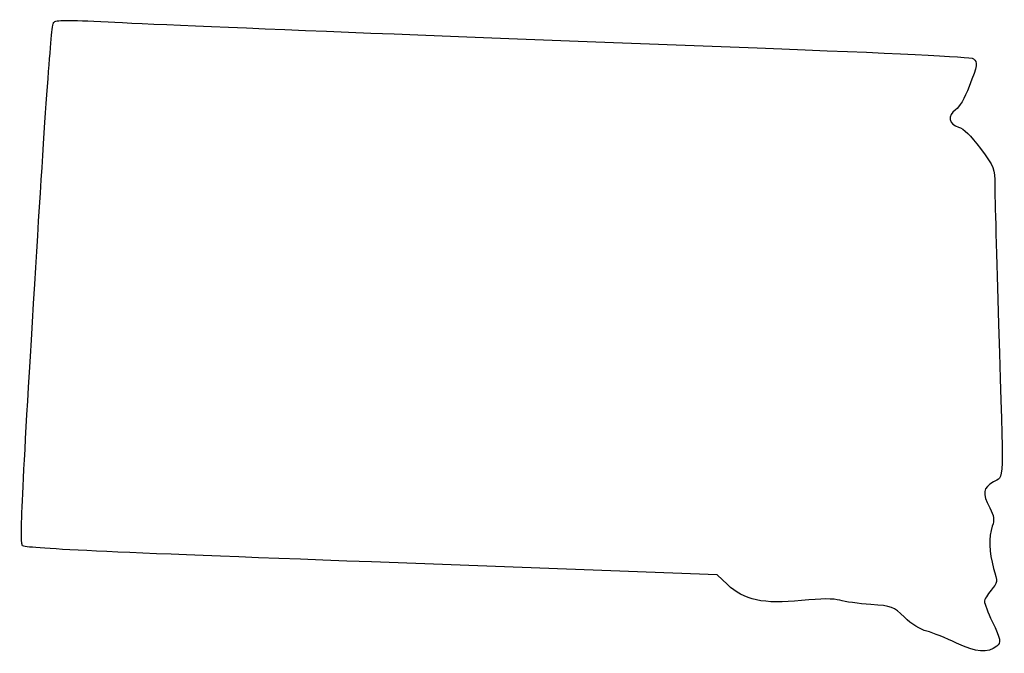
# Model space of a CAD drawing. Extents: x -243 to -135, y -80 to -10.
import ezdxf

# ---------------------------------------------------------------- set-up
doc = ezdxf.new("R2010")
doc.units = 0
doc.layers.add('Layer_1', color=7, linetype='CONTINUOUS')

msp = doc.modelspace()

# ---------------------------------------------------------------- linework, layer by layer
at = {"layer": 'Layer_1', "color": 7}
msp.add_lwpolyline([(-165.143166, -72.084296), (-166.272055, -71.007392), (-204.056815, -69.603562)], dxfattribs=at)
msp.add_lwpolyline([(-140.096624, -78.47725), (-140.096624, -78.47725), (-140.096624, -78.47725), (-140.096624, -78.47725)], close=True, dxfattribs=at)
for points in [[(-240.869834, -39.226065), (-239.672052, -19.481996), (-239.05414, -10.892958), (-238.812925, -10.634725)], [(-238.812925, -10.634725), (-238.533088, -10.335174), (-237.409654, -10.321656), (-232.850092, -10.562956)], [(-232.850092, -10.562956), (-225.995507, -10.925752), (-193.303017, -12.238904), (-161.906543, -13.412553)], [(-161.906543, -13.412553), (-147.154838, -13.963987), (-138.499692, -14.392485), (-138.270432, -14.58276)], [(-138.270432, -14.58276), (-137.766225, -15.00121), (-137.802338, -15.239942), (-138.732297, -17.636065)], [(-138.732297, -17.636065), (-139.235358, -18.932256), (-139.809686, -19.916816), (-140.213929, -20.176065)], [(-140.213929, -20.176065), (-141.13374, -20.765938), (-140.95272, -21.794497), (-139.879214, -22.077989)], [(-139.879214, -22.077989), (-139.319446, -22.225789), (-138.577661, -22.945992), (-137.499547, -24.38843)], [(-137.499547, -24.38843), (-135.947568, -26.46488), (-135.933101, -26.5025), (-135.925955, -28.480652)], [(-135.925955, -28.480652), (-135.922004, -29.57875), (-135.734735, -36.382676), (-135.509833, -43.60051)], [(-242.211764, -67.82401), (-242.51732, -67.513876), (-242.283048, -62.521224), (-240.869834, -39.226065)], [(-135.509833, -43.60051), (-134.941477, -61.840899), (-134.88624, -60.152504), (-136.074277, -60.85346)], [(-136.074277, -60.85346), (-137.224183, -61.531922), (-137.300541, -62.064419), (-136.478882, -63.675005)], [(-136.478882, -63.675005), (-135.997625, -64.618332), (-135.948301, -64.968994), (-136.19666, -65.681435)], [(-136.19666, -65.681435), (-136.621088, -66.898942), (-136.570633, -68.521353), (-136.052952, -70.30209)], [(-204.056815, -69.603562), (-233.678436, -68.503008), (-241.921555, -68.118537), (-242.211764, -67.82401)], [(-136.052952, -70.30209), (-135.609711, -71.826796), (-135.610611, -71.834444), (-136.335175, -72.695532)], [(-157.055236, -73.826199), (-161.169663, -74.242703), (-163.379489, -73.766763), (-165.143166, -72.084296)], [(-136.335175, -72.695532), (-136.734959, -73.170654), (-137.062055, -73.72872), (-137.062055, -73.935702)], [(-152.866499, -73.793546), (-153.5573, -73.589782), (-154.816655, -73.599603), (-157.055236, -73.826199)], [(-149.479833, -74.258225), (-150.799221, -74.162919), (-152.323221, -73.95382), (-152.866499, -73.793546)], [(-145.810944, -75.644416), (-147.055171, -74.456119), (-147.129624, -74.427982), (-149.479833, -74.258225)], [(-137.062055, -73.935702), (-137.062055, -74.142712), (-136.681156, -75.117197), (-136.215611, -76.101277)], [(-143.342179, -77.172932), (-144.084455, -76.977493), (-145.02456, -76.395438), (-145.810944, -75.644416)], [(-136.215611, -76.101277), (-135.269735, -78.100681), (-135.21528, -78.400147), (-135.721499, -78.818485)], [(-140.096624, -78.47725), (-141.22236, -77.933492), (-142.68286, -77.346526), (-143.342179, -77.172932)], [(-135.721499, -78.818485), (-136.653558, -79.588697), (-138.015639, -79.482469), (-140.096624, -78.47725)]]:
    msp.add_open_spline(points, degree=3, dxfattribs=at)

doc.saveas('drawing.dxf')
